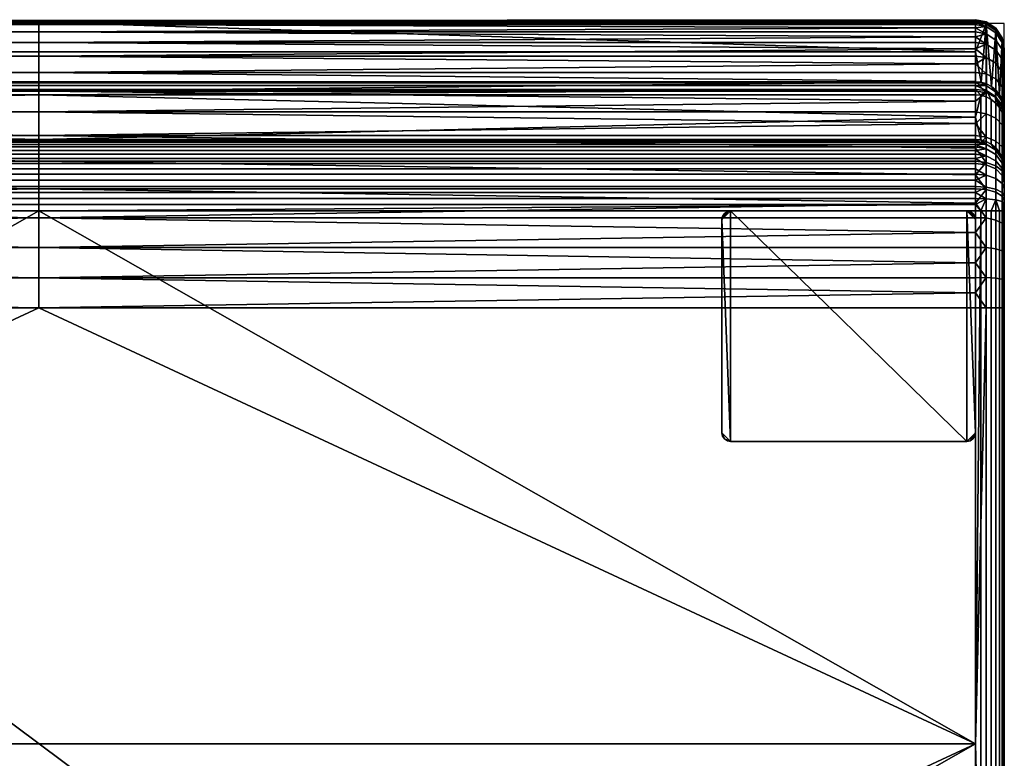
# Model space of a CAD drawing. Header units: millimetres. Extents: x 0 to 670, y -251 to 251.
# Tile 3 of 3: x 328 to 670, y -5 to 251. Entities that reach past the tile are written whole.
import ezdxf

# ---------------------------------------------------------------- set-up
doc = ezdxf.new("R2010")
doc.units = ezdxf.units.MM
doc.header["$MEASUREMENT"] = 0
for name, color, linetype, true_color in [('korpus', 7, 'Continuous', 0x000000), ('korpus boky', 1, 'Continuous', 0xff0000), ('korpus spodek', 252, 'Continuous', 0x696969), ('nozky', 254, 'Continuous', 0xbebebe), ('op pud plocha', 7, 'Continuous', 0x000000), ('openport', 5, 'Continuous', 0x0000ff)]:
    doc.layers.add(name, color=color, linetype=linetype, true_color=true_color)

msp = doc.modelspace()

# ---------------------------------------------------------------- linework, layer by layer
at = {"layer": 'openport'}
msp.add_lwpolyline([(0, 250), (0, -250), (670, -250), (670, 250)], close=True, dxfattribs=at)

# ---------------------------------------------------------------- meshes
at = {"layer": 'korpus'}
mesh = msp.add_polyface(dxfattribs=at)
corners = [(10, 0, 424), (660, 0, 424), (335, 151.3, 424), (10, 151.3, 424), (10, 240.1, 232.88), (660, 240.1, 232.88), (660, 229.76, 154.89), (10, 229.76, 154.89), (335, 250.43, 310.86), (10, 250.43, 310.86), (10, 251.26, 321.25), (10, 251.27, 326.54), (335, 250.99, 331.85), (10, 250.99, 331.85), (10, 250.43, 337.18), (335, 249.57, 342.49), (10, 250.98, 316.02), (10, 249.57, 342.49), (10, 248.44, 347.76), (335, 247.01, 352.97), (10, 247.01, 352.97), (10, 245.31, 358.09), (335, 243.33, 363.11), (10, 243.33, 363.11), (10, 241.1, 368), (335, 238.62, 372.74), (10, 238.62, 372.74), (10, 235.9, 377.32), (335, 232.96, 381.71), (10, 232.96, 381.71), (10, 229.83, 385.91), (335, 226.51, 389.9), (10, 226.51, 389.9), (335, 219.24, 397.37), (10, 219.24, 397.37), (10, 215.27, 400.86), (335, 211.09, 404.16), (10, 211.09, 404.16), (10, 206.71, 407.24), (335, 202.16, 410.1), (10, 222.99, 393.71), (10, 202.16, 410.1), (10, 197.45, 412.72), (335, 192.59, 415.08), (10, 192.59, 415.08), (10, 187.61, 417.17), (10, 182.54, 419), (335, 182.54, 419), (10, 177.39, 420.54), (335, 172.18, 421.8), (10, 172.18, 421.8), (10, 166.95, 422.77), (335, 161.71, 423.46), (10, 161.71, 423.46), (10, 156.49, 423.87), (10, 225.23, 150.93), (10, 227.03, 151.31), (335, 225.23, 150.93), (660, 227.03, 151.31), (10, 228.39, 152.1), (660, 228.39, 152.1), (10, 229.3, 153.29), (660, 229.3, 153.29), (6.32, 151.3, 423.3), (10, 151.3, 424), (10, 156.49, 423.87), (10, 226.51, 389.9), (6.32, 225.99, 389.44), (10, 222.99, 393.71), (10, 229.3, 153.29), (8.04, 229.56, 154.89), (10, 229.76, 154.89), (10, 227.03, 151.31), (10, 225.23, 150.93), (8.18, 225.07, 150.95)]
mesh.append_faces([[corners[k] for k in face] for face in [(0, 1, 2, 2), (0, 2, 3, 3), (4, 5, 6, 7), (8, 4, 9, 9), (5, 4, 8, 8), (8, 10, 11, 12), (12, 13, 14, 15), (16, 8, 9, 9), (8, 16, 10, 10), (11, 13, 12, 12), (15, 17, 18, 19), (19, 18, 20, 20), (14, 17, 15, 15), (20, 21, 19, 19), (22, 21, 23, 23), (19, 21, 22, 22), (22, 23, 24, 25), (25, 26, 27, 28), (28, 29, 30, 31), (25, 24, 26, 26), (28, 27, 29, 29), (30, 32, 31, 31), (33, 34, 35, 36), (36, 37, 38, 39), (31, 32, 40, 33), (39, 41, 42, 43), (37, 36, 35, 35), (40, 34, 33, 33), (41, 39, 38, 38), (44, 43, 42, 42), (45, 43, 44, 44), (45, 46, 47, 47), (47, 46, 48, 48), (49, 47, 48, 48), (49, 50, 51, 52), (52, 53, 54, 2), (49, 48, 50, 50), (2, 54, 3, 3), (53, 52, 51, 51), (47, 43, 45, 45), (55, 56, 57, 57), (58, 57, 56, 56), (59, 60, 58, 56), (60, 59, 61, 62), (62, 61, 7, 6), (63, 64, 65, 65), (66, 67, 68, 68), (69, 70, 71, 71), (72, 73, 74, 74)]])
mesh = msp.add_polyface(dxfattribs=at)
corners = [(335, 151.3, 424), (660, 0, 424), (660, 151.3, 424), (335, 250.43, 310.86), (660, 250.43, 310.86), (660, 240.1, 232.88), (660, 250.98, 316.02), (335, 250.99, 331.85), (660, 251.27, 326.54), (660, 251.26, 321.25), (660, 250.99, 331.85), (335, 249.57, 342.49), (660, 249.57, 342.49), (660, 250.43, 337.18), (660, 248.44, 347.76), (335, 247.01, 352.97), (660, 245.31, 358.09), (660, 247.01, 352.97), (660, 243.33, 363.11), (335, 243.33, 363.11), (660, 238.62, 372.74), (660, 241.1, 368), (335, 238.62, 372.74), (660, 232.96, 381.71), (660, 235.9, 377.32), (335, 232.96, 381.71), (660, 229.83, 385.91), (660, 226.51, 389.9), (335, 226.51, 389.9), (660, 222.99, 393.71), (335, 219.24, 397.37), (660, 219.24, 397.37), (335, 211.09, 404.16), (660, 211.09, 404.16), (660, 215.27, 400.86), (660, 206.71, 407.24), (335, 202.16, 410.1), (660, 197.45, 412.72), (660, 202.16, 410.1), (335, 192.59, 415.08), (660, 192.59, 415.08), (660, 187.61, 417.17), (660, 182.54, 419), (335, 182.54, 419), (660, 177.39, 420.54), (660, 172.18, 421.8), (335, 172.18, 421.8), (660, 166.95, 422.77), (660, 161.71, 423.46), (335, 161.71, 423.46), (660, 156.49, 423.87), (335, 225.23, 150.93), (660, 227.03, 151.31), (660, 225.23, 150.93), (660, 227.03, 151.31), (661.82, 225.07, 150.95), (660, 225.23, 150.93)]
mesh.append_faces([[corners[k] for k in face] for face in [(0, 1, 2, 2), (3, 4, 5, 5), (3, 6, 4, 4), (7, 8, 9, 9), (7, 10, 8, 8), (3, 9, 6, 6), (7, 9, 3, 3), (11, 12, 13, 13), (14, 12, 11, 11), (7, 11, 13, 13), (7, 13, 10, 10), (15, 14, 11, 11), (16, 17, 15, 15), (18, 16, 19, 19), (17, 14, 15, 15), (20, 21, 22, 22), (23, 24, 25, 25), (26, 23, 25, 25), (24, 20, 22, 22), (21, 18, 19, 19), (27, 26, 28, 28), (24, 22, 25, 25), (26, 25, 28, 28), (22, 21, 19, 19), (19, 16, 15, 15), (28, 29, 27, 27), (30, 31, 29, 29), (32, 33, 34, 34), (32, 35, 33, 33), (30, 34, 31, 31), (32, 34, 30, 30), (36, 37, 38, 38), (39, 40, 37, 36), (36, 38, 35, 32), (39, 41, 40, 40), (42, 41, 43, 43), (44, 42, 43, 43), (43, 41, 39, 39), (45, 46, 47, 47), (46, 45, 44, 44), (48, 47, 49, 49), (50, 48, 49, 49), (2, 50, 0, 0), (47, 46, 49, 49), (50, 49, 0, 0), (46, 44, 43, 43), (29, 28, 30, 30), (51, 52, 53, 53), (54, 55, 56, 56)]])
mesh = msp.add_polyface(dxfattribs=at)
corners = [(660, 0, 424), (663.68, 151.3, 423.3), (660, 151.3, 424), (660, 240.1, 232.88), (661.96, 229.56, 154.89), (660, 229.76, 154.89), (663.68, 249.74, 310.95), (660, 250.43, 310.86), (660, 250.98, 316.02), (663.68, 250.56, 321.48), (660, 251.26, 321.25), (663.68, 250.27, 332.04), (660, 251.27, 326.54), (660, 250.99, 331.85), (663.68, 248.86, 342.51), (660, 250.43, 337.18), (660, 249.57, 342.49), (663.68, 246.34, 352.76), (660, 248.44, 347.76), (660, 247.01, 352.97), (663.68, 242.75, 362.69), (660, 245.31, 358.09), (660, 243.33, 363.11), (663.68, 238.12, 372.19), (660, 241.1, 368), (660, 238.62, 372.74), (663.68, 232.51, 381.14), (660, 235.9, 377.32), (660, 232.96, 381.71), (663.68, 225.99, 389.44), (660, 229.83, 385.91), (660, 226.51, 389.9), (663.68, 218.61, 397), (660, 222.99, 393.71), (660, 219.24, 397.37), (663.68, 210.47, 403.73), (660, 215.27, 400.86), (660, 211.09, 404.16), (663.68, 201.67, 409.57), (660, 206.71, 407.24), (660, 202.16, 410.1), (663.68, 192.3, 414.44), (660, 197.45, 412.72), (660, 192.59, 415.08), (663.68, 182.46, 418.28), (660, 187.61, 417.17), (660, 182.54, 419), (663.68, 172.27, 421.06), (660, 177.39, 420.54), (660, 172.18, 421.8), (663.68, 161.84, 422.74), (660, 166.95, 422.77), (660, 161.71, 423.46), (660, 156.49, 423.87), (660, 229.3, 153.29), (663.77, 228.32, 153.02), (660, 228.39, 152.1), (663.77, 226.67, 151.66), (661.82, 225.07, 150.95), (660, 227.03, 151.31)]
mesh.append_faces([[corners[k] for k in face] for face in [(0, 1, 2, 2), (3, 4, 5, 5), (6, 4, 3, 3), (7, 6, 3, 3), (6, 7, 8, 8), (9, 8, 10, 10), (11, 12, 13, 13), (14, 15, 16, 16), (11, 13, 15, 15), (9, 10, 12, 12), (17, 18, 19, 19), (20, 21, 22, 22), (17, 19, 21, 21), (23, 24, 25, 25), (26, 27, 28, 28), (23, 25, 27, 27), (20, 22, 24, 24), (14, 16, 18, 18), (6, 8, 9, 9), (14, 11, 15, 15), (11, 9, 12, 12), (23, 20, 24, 24), (29, 26, 28, 30), (29, 30, 31, 31), (32, 29, 33, 34), (35, 36, 37, 37), (38, 39, 40, 40), (35, 37, 39, 39), (32, 34, 36, 36), (41, 42, 43, 43), (44, 45, 46, 46), (41, 43, 45, 45), (47, 48, 49, 49), (50, 51, 52, 52), (47, 49, 51, 51), (44, 46, 48, 48), (38, 40, 42, 42), (35, 32, 36, 36), (41, 38, 42, 42), (47, 44, 48, 48), (1, 53, 2, 2), (53, 50, 52, 52), (31, 33, 29, 29), (54, 5, 4, 4), (54, 4, 55, 55), (56, 54, 55, 55), (57, 58, 59, 59), (57, 59, 56, 56), (55, 57, 56, 56)]])
mesh = msp.add_polyface(dxfattribs=at)
corners = [(663.68, 249.74, 310.95), (665.57, 228.05, 154.89), (663.84, 228.99, 154.89), (667.07, 247.53, 311.25), (667.09, 226.79, 154.89), (669.81, 221.63, 154.89), (670, 240.52, 312.17), (670, 219.67, 154.89), (669.3, 244.17, 311.69), (669.24, 223.52, 154.89), (668.33, 225.26, 154.89), (661.96, 229.56, 154.89), (667.07, 248.05, 331.86), (667.07, 248.34, 321.54), (663.68, 250.56, 321.48), (663.68, 250.27, 332.04), (669.3, 244.67, 331.58), (669.3, 244.95, 321.62), (670, 241, 331.29), (670, 241.27, 321.72), (667.07, 246.67, 342.09), (663.68, 248.86, 342.51), (669.3, 243.34, 341.46), (670, 239.72, 340.77), (667.07, 244.21, 352.12), (663.68, 246.34, 352.76), (669.3, 240.97, 351.14), (670, 237.44, 350.07), (667.07, 240.7, 361.82), (663.68, 242.75, 362.69), (669.3, 237.57, 360.5), (670, 234.18, 359.07), (667.07, 236.17, 371.11), (663.68, 238.12, 372.19), (669.3, 233.21, 369.46), (670, 229.99, 367.67), (667.07, 230.69, 379.86), (663.68, 232.51, 381.14), (669.3, 227.92, 377.91), (670, 224.91, 375.79), (667.07, 224.31, 387.98), (663.68, 225.99, 389.44), (669.3, 221.76, 385.74), (670, 218.99, 383.31), (660, 245.31, 358.09), (660, 248.44, 347.76), (660, 235.9, 377.32), (667, 224.58, 152), (663.77, 226.67, 151.66), (663.77, 228.32, 153.02), (667, 226.21, 153.26), (669.19, 221.39, 152.19), (669.19, 223, 153.3), (667.07, 222.33, 151.31), (665.47, 223.62, 151.14), (663.68, 224.54, 151.02), (661.82, 225.07, 150.95), (668.37, 220.75, 151.52)]
mesh.append_faces([[corners[k] for k in face] for face in [(0, 1, 2, 2), (3, 4, 1, 1), (5, 6, 7, 7), (8, 9, 10, 10), (9, 8, 5, 5), (10, 4, 3, 3), (0, 3, 1, 1), (8, 6, 5, 5), (3, 8, 10, 10), (2, 11, 0, 0), (12, 13, 14, 15), (16, 17, 13, 12), (18, 19, 17, 16), (20, 12, 15, 21), (22, 16, 12, 20), (23, 18, 16, 22), (24, 20, 21, 25), (26, 22, 20, 24), (27, 23, 22, 26), (28, 24, 25, 29), (30, 26, 24, 28), (31, 27, 26, 30), (32, 28, 29, 33), (34, 30, 28, 32), (35, 31, 30, 34), (36, 32, 33, 37), (38, 34, 32, 36), (39, 35, 34, 38), (40, 36, 37, 41), (42, 38, 36, 40), (43, 39, 38, 42), (3, 0, 14, 13), (13, 17, 8, 3), (6, 8, 17, 19), (25, 44, 29, 29), (45, 25, 21, 21), (33, 46, 37, 37), (47, 48, 49, 50), (51, 47, 50, 52), (2, 49, 11, 11), (50, 1, 4, 4), (50, 49, 2, 1), (50, 4, 10, 10), (48, 47, 53, 54), (48, 54, 55, 55), (56, 48, 55, 55), (52, 10, 9, 9), (52, 9, 5, 5), (47, 57, 53, 53), (10, 52, 50, 50)]])
mesh = msp.add_polyface(dxfattribs=at)
corners = [(670, 151.3, 414), (669.3, 151.3, 417.68), (669.3, -151.3, 417.68), (670, -151.3, 414), (667.07, 151.3, 421.07), (663.68, 151.3, 423.3), (663.68, -151.3, 423.3), (667.07, -151.3, 421.07), (667.07, 217.1, 395.36), (667.07, 224.31, 387.98), (663.68, 225.99, 389.44), (663.68, 218.61, 397), (669.3, 214.8, 392.87), (669.3, 221.76, 385.74), (670, 212.31, 390.16), (670, 218.99, 383.31), (667.07, 209.15, 401.95), (663.68, 210.47, 403.73), (669.3, 207.13, 399.22), (670, 204.93, 396.27), (667.07, 200.54, 407.65), (663.68, 201.67, 409.57), (669.3, 198.82, 404.73), (670, 196.95, 401.56), (667.07, 191.38, 412.41), (663.68, 192.3, 414.44), (669.3, 189.98, 409.33), (670, 188.46, 405.97), (667.07, 181.76, 416.17), (663.68, 182.46, 418.28), (669.3, 180.7, 412.95), (670, 179.54, 409.45), (667.07, 171.8, 418.88), (663.68, 172.27, 421.06), (669.3, 171.08, 415.57), (670, 170.31, 411.97), (667.07, 161.61, 420.52), (663.68, 161.84, 422.74), (669.3, 161.25, 417.15), (670, 160.86, 413.49), (660, 206.71, 407.24), (660, 166.95, 422.77), (660, 187.61, 417.17), (660, 156.49, 423.87), (669.78, 219.53, 152.28), (669.19, 221.39, 152.19), (669.19, 223, 153.3), (670, 219.19, 153.33), (670, 217.59, 152.41), (669.95, 216.94, 152.12), (669.8, 217.9, 152.01), (669.79, 218.5, 152.07), (669.94, 217.53, 152.15), (670, 215.96, 152.23), (670, 216.56, 152.25), (669.21, 220.35, 151.91), (667, 224.58, 152), (669.81, 221.63, 154.89), (670, 219.67, 154.89), (668.37, 220.75, 151.52), (669.3, 218.97, 151.76), (669.83, 217.12, 152), (670, 215.32, 152.24)]
mesh.append_faces([[corners[k] for k in face] for face in [(0, 1, 2, 3), (4, 5, 6, 7), (8, 9, 10, 11), (12, 13, 9, 8), (14, 15, 13, 12), (16, 8, 11, 17), (18, 12, 8, 16), (19, 14, 12, 18), (20, 16, 17, 21), (22, 18, 16, 20), (23, 19, 18, 22), (24, 20, 21, 25), (26, 22, 20, 24), (27, 23, 22, 26), (28, 24, 25, 29), (30, 26, 24, 28), (31, 27, 26, 30), (32, 28, 29, 33), (34, 30, 28, 32), (35, 31, 30, 34), (36, 32, 33, 37), (38, 34, 32, 36), (39, 35, 34, 38), (17, 40, 21, 21), (36, 37, 5, 4), (33, 41, 37, 37), (25, 42, 29, 29), (38, 36, 4, 1), (39, 38, 1, 0), (43, 5, 37, 37), (44, 45, 46, 46), (47, 48, 44, 44), (46, 47, 44, 44), (49, 50, 51, 52), (53, 49, 52, 54), (51, 55, 45, 44), (52, 51, 44, 44), (48, 54, 52, 52), (44, 48, 52, 52), (56, 45, 55, 55), (47, 57, 58, 58), (57, 47, 46, 46), (59, 56, 55, 55), (55, 51, 50, 50), (60, 59, 55, 55), (55, 50, 60, 60), (61, 50, 49, 49), (62, 61, 49, 53), (60, 50, 61, 61)]])
mesh = msp.add_polyface(dxfattribs=at)
corners = [(663.68, -151.3, 423.3), (660, 0, 424), (660, -151.3, 424), (663.68, 151.3, 423.3), (660, -240.1, 232.88), (660, -229.76, 154.89), (661.96, -229.56, 154.89), (663.68, -249.74, 310.95), (660, -250.43, 310.86), (660, -250.98, 316.02), (663.68, -250.56, 321.48), (660, -251.26, 321.25), (663.68, -250.27, 332.04), (660, -250.99, 331.85), (660, -251.27, 326.54), (663.68, -248.86, 342.51), (660, -249.57, 342.49), (660, -250.43, 337.18), (663.68, -246.34, 352.76), (660, -247.01, 352.97), (660, -248.44, 347.76), (663.68, -242.75, 362.69), (660, -243.33, 363.11), (660, -245.31, 358.09), (663.68, -238.12, 372.19), (660, -238.62, 372.74), (660, -241.1, 368), (663.68, -232.51, 381.14), (660, -232.96, 381.71), (660, -235.9, 377.32), (663.68, -225.99, 389.44), (660, -229.83, 385.91), (660, -226.51, 389.9), (663.68, -218.61, 397), (660, -219.24, 397.37), (660, -222.99, 393.71), (663.68, -210.47, 403.73), (660, -211.09, 404.16), (660, -215.27, 400.86), (663.68, -201.67, 409.57), (660, -202.16, 410.1), (660, -206.71, 407.24), (663.68, -192.3, 414.44), (660, -192.59, 415.08), (660, -197.45, 412.72), (663.68, -182.46, 418.28), (660, -182.54, 419), (660, -187.61, 417.17), (663.68, -172.27, 421.06), (660, -172.18, 421.8), (660, -177.39, 420.54), (663.68, -161.84, 422.74), (660, -161.71, 423.46), (660, -166.95, 422.77), (660, -156.49, 423.87), (660, -229.3, 153.29), (663.77, -228.32, 153.02), (660, -228.39, 152.1), (663.77, -226.67, 151.66), (660, -227.03, 151.31), (661.82, -225.07, 150.95)]
mesh.append_faces([[corners[k] for k in face] for face in [(0, 1, 2, 2), (3, 1, 0, 0), (4, 5, 6, 6), (7, 4, 6, 6), (8, 4, 7, 7), (7, 9, 8, 8), (10, 11, 9, 9), (12, 13, 14, 14), (15, 16, 17, 17), (12, 17, 13, 13), (10, 14, 11, 11), (18, 19, 20, 20), (21, 22, 23, 23), (18, 23, 19, 19), (24, 25, 26, 26), (27, 28, 29, 29), (24, 29, 25, 25), (21, 26, 22, 22), (15, 20, 16, 16), (7, 10, 9, 9), (15, 17, 12, 12), (18, 21, 23, 23), (20, 15, 18, 18), (30, 31, 28, 27), (24, 27, 29, 29), (30, 32, 31, 31), (33, 34, 35, 30), (36, 37, 38, 38), (39, 40, 41, 41), (36, 41, 37, 37), (33, 38, 34, 34), (42, 43, 44, 44), (45, 46, 47, 47), (42, 47, 43, 43), (48, 49, 50, 50), (51, 52, 53, 53), (48, 53, 49, 49), (45, 50, 46, 46), (39, 44, 40, 40), (36, 39, 41, 41), (48, 51, 53, 53), (42, 45, 47, 47), (0, 2, 54, 54), (0, 54, 52, 51), (32, 30, 35, 35), (55, 56, 6, 6), (57, 56, 55, 55), (58, 59, 60, 60), (58, 57, 59, 59)]])
mesh = msp.add_polyface(dxfattribs=at)
corners = [(669.3, 151.3, 417.68), (667.07, 151.3, 421.07), (667.07, -151.3, 421.07), (669.3, -151.3, 417.68), (667.07, -217.1, 395.36), (663.68, -218.61, 397), (663.68, -225.99, 389.44), (667.07, -224.31, 387.98), (669.3, -214.8, 392.87), (669.3, -221.76, 385.74), (670, -212.31, 390.16), (670, -218.99, 383.31), (667.07, -209.15, 401.95), (663.68, -210.47, 403.73), (669.3, -207.13, 399.22), (670, -204.93, 396.27), (667.07, -200.54, 407.65), (663.68, -201.67, 409.57), (669.3, -198.82, 404.73), (670, -196.95, 401.56), (667.07, -191.38, 412.41), (663.68, -192.3, 414.44), (669.3, -189.98, 409.33), (670, -188.46, 405.97), (667.07, -181.76, 416.17), (663.68, -182.46, 418.28), (669.3, -180.7, 412.95), (670, -179.54, 409.45), (667.07, -171.8, 418.88), (663.68, -172.27, 421.06), (669.3, -171.08, 415.57), (670, -170.31, 411.97), (667.07, -161.61, 420.52), (663.68, -161.84, 422.74), (669.3, -161.25, 417.15), (670, -160.86, 413.49), (660, -215.27, 400.86), (660, -197.45, 412.72), (660, -177.39, 420.54), (663.68, -151.3, 423.3), (670, -151.3, 414), (669.78, -219.53, 152.28), (669.19, -223, 153.3), (669.19, -221.39, 152.19), (670, -219.19, 153.33), (670, -217.59, 152.41), (669.95, -216.94, 152.12), (669.94, -217.53, 152.15), (669.79, -218.5, 152.07), (669.8, -217.9, 152.01), (670, -215.96, 152.23), (670, -216.56, 152.25), (669.21, -220.35, 151.91), (669.81, -221.63, 154.89), (669.24, -223.52, 154.89), (667, -224.58, 152), (670, -219.67, 154.89), (668.37, -220.75, 151.52), (667.07, -222.33, 151.31), (669.3, -218.97, 151.76), (669.83, -217.12, 152), (670, -215.32, 152.24)]
mesh.append_faces([[corners[k] for k in face] for face in [(0, 1, 2, 3), (4, 5, 6, 7), (8, 4, 7, 9), (10, 8, 9, 11), (12, 13, 5, 4), (14, 12, 4, 8), (15, 14, 8, 10), (16, 17, 13, 12), (18, 16, 12, 14), (19, 18, 14, 15), (20, 21, 17, 16), (22, 20, 16, 18), (23, 22, 18, 19), (24, 25, 21, 20), (26, 24, 20, 22), (27, 26, 22, 23), (28, 29, 25, 24), (30, 28, 24, 26), (31, 30, 26, 27), (32, 33, 29, 28), (34, 32, 28, 30), (35, 34, 30, 31), (13, 36, 5, 5), (21, 37, 17, 17), (29, 38, 25, 25), (32, 2, 39, 33), (34, 3, 2, 32), (35, 40, 3, 34), (41, 42, 43, 43), (44, 41, 45, 45), (42, 41, 44, 44), (46, 47, 48, 49), (50, 51, 47, 46), (48, 41, 43, 52), (47, 41, 48, 48), (45, 47, 51, 51), (41, 47, 45, 45), (42, 53, 54, 54), (55, 52, 43, 43), (44, 56, 53, 53), (53, 42, 44, 44), (57, 52, 55, 55), (55, 58, 57, 57), (52, 49, 48, 48), (59, 52, 57, 57), (52, 59, 49, 49), (60, 46, 49, 49), (61, 50, 46, 60), (59, 60, 49, 49)]])
mesh = msp.add_polyface(dxfattribs=at)
corners = [(335, -151.3, 424), (10, 0, 424), (10, -151.3, 424), (660, 0, 424), (10, -240.1, 232.88), (10, -229.76, 154.89), (660, -229.76, 154.89), (660, -240.1, 232.88), (335, -250.43, 310.86), (10, -250.43, 310.86), (335, -250.99, 331.85), (10, -251.27, 326.54), (10, -251.26, 321.25), (660, -250.43, 337.18), (335, -249.57, 342.49), (10, -250.43, 337.18), (10, -250.99, 331.85), (10, -250.98, 316.02), (335, -247.01, 352.97), (10, -248.44, 347.76), (10, -249.57, 342.49), (10, -247.01, 352.97), (10, -245.31, 358.09), (335, -243.33, 363.11), (10, -243.33, 363.11), (335, -238.62, 372.74), (10, -241.1, 368), (660, -235.9, 377.32), (335, -232.96, 381.71), (660, -229.83, 385.91), (335, -226.51, 389.9), (10, -235.9, 377.32), (10, -238.62, 372.74), (10, -229.83, 385.91), (10, -232.96, 381.71), (10, -226.51, 389.9), (335, -219.24, 397.37), (335, -211.09, 404.16), (10, -215.27, 400.86), (10, -219.24, 397.37), (335, -202.16, 410.1), (10, -206.71, 407.24), (10, -211.09, 404.16), (10, -222.99, 393.71), (335, -192.59, 415.08), (10, -197.45, 412.72), (10, -202.16, 410.1), (10, -192.59, 415.08), (10, -187.61, 417.17), (335, -182.54, 419), (10, -182.54, 419), (10, -177.39, 420.54), (335, -172.18, 421.8), (335, -161.71, 423.46), (10, -166.95, 422.77), (10, -172.18, 421.8), (10, -156.49, 423.87), (10, -161.71, 423.46), (10, -225.23, 150.93), (335, -225.23, 150.93), (10, -227.03, 151.31), (660, -227.03, 151.31), (10, -228.39, 152.1), (660, -228.39, 152.1), (660, -229.3, 153.29), (10, -229.3, 153.29), (10, -227.03, 151.31), (8.18, -225.07, 150.95), (10, -225.23, 150.93)]
mesh.append_faces([[corners[k] for k in face] for face in [(0, 1, 2, 2), (1, 0, 3, 3), (4, 5, 6, 7), (8, 9, 4, 4), (7, 8, 4, 4), (8, 10, 11, 12), (10, 13, 14, 14), (10, 14, 15, 16), (17, 9, 8, 8), (8, 12, 17, 17), (11, 10, 16, 16), (14, 18, 19, 20), (18, 21, 19, 19), (15, 14, 20, 20), (21, 18, 22, 22), (23, 24, 22, 22), (18, 23, 22, 22), (23, 25, 26, 24), (27, 28, 25, 25), (29, 30, 28, 28), (25, 28, 31, 32), (28, 30, 33, 34), (25, 32, 26, 26), (28, 34, 31, 31), (33, 30, 35, 35), (36, 37, 38, 39), (37, 40, 41, 42), (30, 36, 43, 35), (40, 44, 45, 46), (42, 38, 37, 37), (43, 36, 39, 39), (46, 41, 40, 40), (47, 45, 44, 44), (48, 47, 44, 44), (48, 49, 50, 50), (49, 51, 50, 50), (52, 51, 49, 49), (52, 53, 54, 55), (53, 0, 56, 57), (52, 55, 51, 51), (0, 2, 56, 56), (57, 54, 53, 53), (49, 48, 44, 44), (58, 59, 60, 60), (61, 60, 59, 59), (62, 60, 61, 63), (63, 64, 65, 62), (6, 5, 65, 64), (66, 67, 68, 68)]])
mesh = msp.add_polyface(dxfattribs=at)
corners = [(335, -151.3, 424), (660, -151.3, 424), (660, 0, 424), (335, -250.43, 310.86), (660, -240.1, 232.88), (660, -250.43, 310.86), (660, -250.98, 316.02), (335, -250.99, 331.85), (660, -251.26, 321.25), (660, -251.27, 326.54), (660, -250.99, 331.85), (335, -249.57, 342.49), (660, -250.43, 337.18), (660, -249.57, 342.49), (660, -248.44, 347.76), (335, -247.01, 352.97), (660, -245.31, 358.09), (660, -247.01, 352.97), (660, -243.33, 363.11), (335, -243.33, 363.11), (660, -238.62, 372.74), (335, -238.62, 372.74), (660, -241.1, 368), (660, -232.96, 381.71), (335, -232.96, 381.71), (660, -235.9, 377.32), (660, -229.83, 385.91), (660, -226.51, 389.9), (335, -226.51, 389.9), (660, -222.99, 393.71), (335, -219.24, 397.37), (660, -219.24, 397.37), (335, -211.09, 404.16), (660, -215.27, 400.86), (660, -211.09, 404.16), (660, -206.71, 407.24), (660, -197.45, 412.72), (335, -202.16, 410.1), (660, -202.16, 410.1), (335, -192.59, 415.08), (660, -192.59, 415.08), (660, -187.61, 417.17), (660, -182.54, 419), (335, -182.54, 419), (660, -177.39, 420.54), (660, -172.18, 421.8), (660, -166.95, 422.77), (335, -172.18, 421.8), (660, -161.71, 423.46), (335, -161.71, 423.46), (660, -156.49, 423.87), (335, -225.23, 150.93), (660, -225.23, 150.93), (660, -227.03, 151.31), (660, -229.3, 153.29), (661.96, -229.56, 154.89), (660, -229.76, 154.89), (660, -227.03, 151.31), (660, -225.23, 150.93), (661.82, -225.07, 150.95)]
mesh.append_faces([[corners[k] for k in face] for face in [(0, 1, 2, 2), (3, 4, 5, 5), (3, 5, 6, 6), (7, 8, 9, 9), (7, 9, 10, 10), (3, 6, 8, 8), (7, 3, 8, 8), (11, 12, 13, 13), (14, 11, 13, 13), (7, 10, 12, 12), (15, 11, 14, 14), (16, 15, 17, 17), (18, 19, 16, 16), (17, 15, 14, 14), (20, 21, 22, 22), (23, 24, 25, 25), (26, 24, 23, 23), (25, 21, 20, 20), (22, 19, 18, 18), (27, 28, 26, 26), (21, 19, 22, 22), (19, 15, 16, 16), (28, 27, 29, 29), (30, 29, 31, 31), (32, 33, 34, 34), (32, 34, 35, 35), (30, 31, 33, 33), (32, 30, 33, 33), (36, 37, 38, 38), (35, 37, 32, 32), (39, 37, 36, 36), (35, 38, 37, 37), (39, 40, 41, 41), (42, 43, 41, 41), (44, 43, 42, 42), (43, 39, 41, 41), (45, 46, 47, 47), (47, 44, 45, 45), (48, 49, 46, 46), (50, 49, 48, 48), (1, 0, 50, 50), (36, 40, 39, 39), (46, 49, 47, 47), (50, 0, 49, 49), (47, 43, 44, 44), (29, 30, 28, 28), (51, 52, 53, 53), (54, 55, 56, 56), (57, 58, 59, 59)]])
at = {"layer": 'korpus boky'}
mesh = msp.add_polyface(dxfattribs=at)
corners = [(670, -241.27, 321.72), (670, -241, 331.29), (670, -240.52, 312.17), (670, -239.72, 340.77), (670, -237.44, 350.07), (670, -234.18, 359.07), (670, -229.99, 367.67), (670, -224.91, 375.79), (670, -219.67, 154.89), (670, -219.19, 153.33), (670, -218.99, 383.31), (670, -217.59, 152.41), (670, -216.56, 152.25), (670, -215.96, 152.23), (670, -215.32, 152.24), (670, -212.31, 390.16), (670, -204.93, 396.27), (670, -199.79, 35.03), (670, -199.22, 32.49), (670, -198.22, 30.08), (670, -196.95, 401.56), (670, -196.71, 27.74), (670, -194.8, 25.72), (670, -192.54, 24.09), (670, -190.03, 22.9), (670, -188.46, 405.97), (670, -187.51, 22.23), (670, -184.92, 22), (670, -179.54, 409.45), (670, -170.31, 411.97), (670, -160.86, 413.49), (670, -151.3, 414), (670, 151.3, 414), (670, 160.86, 413.49), (670, 170.31, 411.97), (670, 179.54, 409.45), (670, 184.92, 22), (670, 187.51, 22.23), (670, 188.46, 405.97), (670, 190.03, 22.9), (670, 192.54, 24.09), (670, 194.8, 25.72), (670, 196.71, 27.74), (670, 196.95, 401.56), (670, 198.22, 30.08), (670, 199.22, 32.49), (670, 199.79, 35.03), (670, 204.93, 396.27), (670, 212.31, 390.16), (670, 215.32, 152.24), (670, 215.96, 152.23), (670, 216.56, 152.25), (670, 217.59, 152.41), (670, 218.99, 383.31), (670, 219.19, 153.33), (670, 219.67, 154.89), (670, 224.91, 375.79), (670, 229.99, 367.67), (670, 234.18, 359.07), (670, 237.44, 350.07), (670, 239.72, 340.77), (670, 240.52, 312.17), (670, 241, 331.29), (670, 241.27, 321.72)]
mesh.append_faces([[corners[k] for k in face] for face in [(13, 8, 12, 12), (27, 14, 17, 17), (14, 8, 13, 13), (12, 8, 11, 11), (8, 9, 11, 11), (2, 8, 14, 14), (31, 2, 14, 14), (26, 23, 24, 24), (23, 26, 27, 27), (23, 27, 17, 17), (21, 18, 19, 19), (21, 22, 23, 23), (23, 17, 21, 21), (21, 17, 18, 18), (14, 49, 31, 31), (1, 5, 3, 3), (3, 5, 4, 4), (6, 1, 2, 2), (6, 5, 1, 1), (7, 15, 10, 10), (15, 7, 6, 6), (2, 1, 0, 0), (16, 29, 20, 20), (20, 28, 25, 25), (16, 15, 6, 6), (29, 28, 20, 20), (29, 31, 30, 30), (6, 2, 16, 16), (16, 2, 29, 29), (2, 31, 29, 29), (36, 14, 27, 27), (40, 36, 37, 37), (37, 39, 40, 40), (40, 46, 36, 36), (42, 46, 40, 40), (42, 44, 45, 45), (41, 42, 40, 40), (45, 46, 42, 42), (36, 46, 49, 49), (55, 49, 50, 50), (51, 55, 50, 50), (55, 52, 54, 54), (55, 61, 49, 49), (52, 55, 51, 51), (31, 49, 32, 32), (61, 32, 49, 49), (34, 47, 43, 43), (48, 47, 57, 57), (38, 35, 43, 43), (34, 33, 32, 32), (47, 34, 61, 61), (34, 43, 35, 35), (32, 61, 34, 34), (58, 62, 60, 60), (61, 57, 47, 47), (59, 58, 60, 60), (56, 53, 48, 48), (56, 48, 57, 57), (57, 62, 58, 58), (62, 57, 61, 61), (62, 61, 63, 63), (36, 49, 14, 14)]])
at = {"layer": 'korpus spodek'}
mesh = msp.add_polyface(dxfattribs=at)
corners = [(335, 225.23, 150.93), (10, 217.47, 92.32), (10, 225.23, 150.93), (335, 209.7, 33.72), (10, 209.7, 33.72), (10, 209.32, 31.58), (10, 217.47, 92.32), (8.18, 225.07, 150.95), (10, 225.23, 150.93), (4.53, 223.62, 151.14), (6.32, 224.54, 151.02), (6.32, 209, 33.81), (4.53, 208.08, 33.93), (8.18, 209.53, 33.74), (1.63, 220.75, 151.52), (2.93, 222.33, 151.31), (2.93, 206.79, 34.1), (1.63, 205.21, 34.31), (0.17, 217.12, 152), (0.7, 218.97, 151.76), (0.7, 203.43, 34.55), (0.17, 201.59, 34.79), (0, 215.32, 152.24), (0, 199.79, 35.03), (10, 209.7, 33.72), (2.93, 204.5, 26.82), (2.93, 205.96, 30.36), (6.32, 208.09, 29.69), (6.32, 206.47, 25.79), (0.7, 201.49, 28.38), (0.7, 202.73, 31.38), (0, 198.22, 30.08), (0, 199.22, 32.49), (2.93, 202.28, 23.37), (6.32, 204.03, 22), (0.7, 199.61, 25.47), (0, 196.71, 27.74), (2.93, 199.46, 20.4), (6.32, 200.93, 18.72), (0.7, 197.23, 22.95), (10, 209.32, 31.58), (10, 208.76, 29.48), (10, 208.01, 27.44), (10, 207.1, 25.47), (10, 204.58, 21.57), (10, 205.93, 23.46), (10, 203.06, 19.81), (10, 201.39, 18.2), (6.32, 197.27, 16.08), (10, 199.57, 16.75)]
mesh.append_faces([[corners[k] for k in face] for face in [(0, 1, 2, 2), (3, 1, 0, 0), (4, 1, 3, 3), (3, 5, 4, 4), (6, 7, 8, 8), (9, 10, 11, 12), (10, 7, 13, 11), (14, 15, 16, 17), (18, 19, 20, 21), (22, 18, 21, 23), (19, 14, 17, 20), (15, 9, 12, 16), (13, 6, 24, 24), (6, 13, 7, 7), (25, 26, 27, 28), (29, 30, 26, 25), (31, 32, 30, 29), (33, 25, 28, 34), (35, 29, 25, 33), (36, 31, 29, 35), (37, 33, 34, 38), (39, 35, 33, 37), (13, 24, 40, 40), (27, 11, 13, 13), (13, 40, 27, 27), (27, 40, 41, 41), (42, 27, 41, 41), (43, 28, 42, 42), (44, 34, 45, 45), (46, 34, 44, 44), (45, 28, 43, 43), (38, 34, 46, 47), (26, 16, 12, 12), (26, 17, 16, 16), (30, 21, 20, 20), (32, 23, 21, 21), (20, 17, 30, 30), (42, 28, 27, 27), (45, 34, 28, 28), (17, 26, 30, 30), (21, 30, 32, 32), (27, 26, 12, 11), (48, 38, 49, 49), (47, 49, 38, 38)]])
mesh = msp.add_polyface(dxfattribs=at)
corners = [(335, 225.23, 150.93), (660, 225.23, 150.93), (660, 217.47, 92.32), (335, 209.7, 33.72), (660, 209.7, 33.72), (10, 208.76, 29.48), (660, 208.76, 29.48), (660, 208.01, 27.44), (10, 208.01, 27.44), (10, 209.32, 31.58), (660, 209.32, 31.58), (10, 207.1, 25.47), (660, 207.1, 25.47), (660, 205.93, 23.46), (10, 205.93, 23.46), (10, 204.58, 21.57), (660, 204.58, 21.57), (660, 203.06, 19.81), (10, 203.06, 19.81), (660, 201.39, 18.2), (10, 201.39, 18.2), (10, 199.57, 16.75), (660, 199.57, 16.75), (660, 197.63, 15.48), (10, 197.63, 15.48), (10, 195.58, 14.39), (660, 195.58, 14.39), (660, 193.43, 13.5), (10, 193.43, 13.5), (10, 191.36, 12.85), (660, 191.36, 12.85), (660, 189.24, 12.38), (10, 189.24, 12.38), (660, 187.09, 12.09), (10, 187.09, 12.09), (335, 184.92, 12), (660, 184.92, 12), (661.82, 209.53, 33.74), (660, 209.32, 31.58), (660, 209.7, 33.72), (663.68, 208.09, 29.69), (660, 208.76, 29.48), (660, 208.01, 27.44), (660, 207.1, 25.47), (663.68, 206.47, 25.79), (660, 204.58, 21.57), (660, 205.93, 23.46), (663.68, 204.03, 22), (660, 203.06, 19.81), (663.68, 200.93, 18.72), (660, 201.39, 18.2), (663.68, 197.27, 16.08), (660, 199.57, 16.75), (660, 197.63, 15.48), (660, 195.58, 14.39), (663.68, 193.2, 14.16), (660, 193.43, 13.5), (660, 189.24, 12.38), (660, 191.36, 12.85), (663.68, 189.12, 13.07), (660, 187.09, 12.09), (661.82, 184.92, 12.17), (660, 184.92, 12), (660, 217.47, 92.32), (660, 225.23, 150.93), (661.82, 225.07, 150.95), (663.68, 224.54, 151.02), (663.68, 209, 33.81)]
mesh.append_faces([[corners[k] for k in face] for face in [(0, 1, 2, 2), (0, 2, 3, 3), (3, 2, 4, 4), (5, 6, 7, 8), (9, 10, 6, 5), (11, 12, 13, 14), (15, 16, 17, 18), (18, 17, 19, 20), (14, 13, 16, 15), (8, 7, 12, 11), (10, 3, 4, 4), (9, 3, 10, 10), (21, 22, 23, 24), (25, 26, 27, 28), (24, 23, 26, 25), (29, 30, 31, 32), (32, 31, 33, 34), (28, 27, 30, 29), (22, 21, 20, 19), (35, 33, 36, 36), (37, 38, 39, 39), (37, 40, 38, 38), (40, 41, 38, 38), (42, 41, 40, 40), (43, 42, 44, 44), (45, 46, 47, 47), (48, 45, 47, 47), (46, 43, 44, 44), (48, 47, 49, 49), (50, 48, 49, 49), (51, 52, 50, 49), (53, 51, 54, 54), (51, 53, 52, 52), (54, 55, 56, 56), (57, 58, 59, 59), (60, 57, 59, 59), (60, 61, 62, 62), (61, 60, 59, 59), (55, 58, 56, 56), (63, 64, 65, 65), (66, 67, 37, 65), (37, 39, 63, 63), (63, 65, 37, 37)]])
mesh = msp.add_polyface(dxfattribs=at)
corners = [(667.07, 204.5, 26.82), (663.68, 206.47, 25.79), (663.68, 208.09, 29.69), (667.07, 205.96, 30.36), (669.3, 201.49, 28.38), (669.3, 202.73, 31.38), (670, 198.22, 30.08), (670, 199.22, 32.49), (667.07, 202.28, 23.37), (663.68, 204.03, 22), (669.3, 199.61, 25.47), (670, 196.71, 27.74), (667.07, 199.46, 20.4), (663.68, 200.93, 18.72), (669.3, 197.23, 22.95), (670, 194.8, 25.72), (667.07, 196.14, 18), (663.68, 197.27, 16.08), (669.3, 194.42, 20.92), (670, 192.54, 24.09), (667.07, 192.44, 16.25), (663.68, 193.2, 14.16), (669.3, 191.28, 19.44), (670, 190.03, 22.9), (667.07, 188.73, 15.26), (663.68, 189.12, 13.07), (669.3, 188.15, 18.6), (670, 187.51, 22.23), (661.82, 209.53, 33.74), (663.68, 209, 33.81), (665.47, 208.08, 33.93), (667.07, 206.79, 34.1), (668.37, 205.21, 34.31), (669.3, 203.43, 34.55), (669.83, 201.59, 34.79), (670, 199.79, 35.03), (660, 208.01, 27.44), (660, 205.93, 23.46), (663.68, 184.92, 12.7), (661.82, 184.92, 12.17), (660, 195.58, 14.39), (660, 191.36, 12.85), (669.3, 184.92, 18.32), (668.37, 184.92, 16.53), (670, 184.92, 22), (669.83, 184.92, 20.18), (665.47, 184.92, 13.63), (667.07, 184.92, 14.93), (665.47, 223.62, 151.14), (663.68, 224.54, 151.02), (668.37, 220.75, 151.52), (667.07, 222.33, 151.31), (669.83, 217.12, 152), (669.3, 218.97, 151.76), (670, 215.32, 152.24)]
mesh.append_faces([[corners[k] for k in face] for face in [(0, 1, 2, 3), (4, 0, 3, 5), (6, 4, 5, 7), (8, 9, 1, 0), (10, 8, 0, 4), (11, 10, 4, 6), (12, 13, 9, 8), (14, 12, 8, 10), (15, 14, 10, 11), (16, 17, 13, 12), (18, 16, 12, 14), (19, 18, 14, 15), (20, 21, 17, 16), (22, 20, 16, 18), (23, 22, 18, 19), (24, 25, 21, 20), (26, 24, 20, 22), (27, 26, 22, 23), (2, 28, 29, 29), (3, 30, 31, 31), (3, 31, 32, 32), (5, 33, 34, 34), (7, 34, 35, 35), (33, 5, 32, 32), (36, 2, 1, 1), (37, 1, 9, 9), (32, 5, 3, 3), (34, 7, 5, 5), (2, 29, 30, 3), (38, 39, 25, 25), (40, 17, 21, 21), (41, 21, 25, 25), (26, 42, 43, 24), (27, 44, 45, 26), (24, 46, 38, 25), (24, 47, 46, 46), (24, 43, 47, 47), (26, 45, 42, 42), (48, 30, 29, 49), (50, 32, 31, 51), (52, 34, 33, 53), (54, 35, 34, 52), (53, 33, 32, 50), (51, 31, 30, 48)]])
mesh = msp.add_polyface(dxfattribs=at)
corners = [(335, -184.92, 12), (10, -184.92, 12), (10, 0, 12), (660, 0, 12), (10, 184.92, 12), (335, 184.92, 12), (10, 187.09, 12.09), (660, 187.09, 12.09), (10, 0, 12), (10, -184.92, 12), (8.18, -184.92, 12.17), (4.53, -184.92, 13.63), (4.53, 184.92, 13.63), (6.32, 184.92, 12.7), (6.32, -184.92, 12.7), (8.18, 184.92, 12.17), (1.63, -184.92, 16.53), (1.63, 184.92, 16.53), (2.93, 184.92, 14.93), (2.93, -184.92, 14.93), (0.17, -184.92, 20.18), (0.17, 184.92, 20.18), (0.7, 184.92, 18.32), (0.7, -184.92, 18.32), (0, -184.92, 22), (0, 184.92, 22), (10, 184.92, 12), (0, 194.8, 25.72), (0, 196.71, 27.74), (0.7, 199.61, 25.47), (0.7, 197.23, 22.95), (2.93, 196.14, 18), (2.93, 199.46, 20.4), (6.32, 200.93, 18.72), (6.32, 197.27, 16.08), (0.7, 194.42, 20.92), (0, 192.54, 24.09), (2.93, 192.44, 16.25), (6.32, 193.2, 14.16), (0.7, 191.28, 19.44), (0, 190.03, 22.9), (2.93, 188.73, 15.26), (6.32, 189.12, 13.07), (0.7, 188.15, 18.6), (0, 187.51, 22.23), (10, 197.63, 15.48), (10, 195.58, 14.39), (10, 199.57, 16.75), (10, 193.43, 13.5), (10, 189.24, 12.38), (10, 191.36, 12.85), (10, 187.09, 12.09)]
mesh.append_faces([[corners[k] for k in face] for face in [(0, 1, 2, 2), (3, 0, 2, 2), (4, 5, 2, 2), (5, 4, 6, 6), (7, 5, 6, 6), (8, 9, 10, 10), (11, 12, 13, 14), (14, 13, 15, 10), (16, 17, 18, 19), (20, 21, 22, 23), (24, 25, 21, 20), (23, 22, 17, 16), (19, 18, 12, 11), (15, 26, 8, 8), (8, 10, 15, 15), (27, 28, 29, 30), (31, 32, 33, 34), (35, 30, 32, 31), (36, 27, 30, 35), (37, 31, 34, 38), (39, 35, 31, 37), (40, 36, 35, 39), (41, 37, 38, 42), (43, 39, 37, 41), (44, 40, 39, 43), (45, 46, 34, 34), (34, 47, 45, 45), (46, 48, 38, 38), (49, 42, 50, 50), (51, 42, 49, 49), (51, 26, 15, 15), (15, 42, 51, 51), (38, 48, 50, 50), (13, 42, 15, 15), (46, 38, 34, 34), (50, 42, 38, 38), (43, 41, 17, 22), (21, 44, 43, 43), (41, 42, 12, 18), (41, 18, 17, 17), (43, 22, 21, 21), (44, 21, 25, 25), (12, 42, 13, 13)]])
mesh = msp.add_polyface(dxfattribs=at)
corners = [(335, -184.92, 12), (660, 0, 12), (660, -184.92, 12), (10, 0, 12), (335, 184.92, 12), (660, 184.92, 12), (660, -187.09, 12.09), (10, -187.09, 12.09), (660, 0, 12), (661.82, -184.92, 12.17), (660, -184.92, 12), (665.47, -184.92, 13.63), (663.68, -184.92, 12.7), (663.68, 184.92, 12.7), (665.47, 184.92, 13.63), (661.82, 184.92, 12.17), (668.37, -184.92, 16.53), (667.07, -184.92, 14.93), (667.07, 184.92, 14.93), (668.37, 184.92, 16.53), (669.83, -184.92, 20.18), (669.3, -184.92, 18.32), (669.3, 184.92, 18.32), (669.83, 184.92, 20.18), (670, -184.92, 22), (670, 184.92, 22), (660, 184.92, 12), (670, -196.71, 27.74), (670, -198.22, 30.08), (669.3, -201.49, 28.38), (669.3, -199.61, 25.47), (669.3, -197.23, 22.95), (667.07, -202.28, 23.37), (667.07, -199.46, 20.4), (670, -194.8, 25.72), (667.07, -196.14, 18), (663.68, -200.93, 18.72), (663.68, -197.27, 16.08), (669.3, -194.42, 20.92), (670, -192.54, 24.09), (667.07, -192.44, 16.25), (663.68, -193.2, 14.16), (669.3, -191.28, 19.44), (670, -190.03, 22.9), (667.07, -188.73, 15.26), (663.68, -189.12, 13.07), (669.3, -188.15, 18.6), (670, -187.51, 22.23), (660, -199.57, 16.75), (660, -197.63, 15.48), (660, -195.58, 14.39), (660, -193.43, 13.5), (660, -189.24, 12.38), (660, -191.36, 12.85), (660, -187.09, 12.09)]
mesh.append_faces([[corners[k] for k in face] for face in [(0, 1, 2, 2), (3, 4, 1, 1), (4, 5, 1, 1), (6, 7, 0, 0), (0, 2, 6, 6), (8, 9, 10, 10), (11, 12, 13, 14), (12, 9, 15, 13), (16, 17, 18, 19), (20, 21, 22, 23), (24, 20, 23, 25), (21, 16, 19, 22), (17, 11, 14, 18), (15, 8, 26, 26), (8, 15, 9, 9), (27, 28, 29, 30), (31, 30, 32, 33), (34, 27, 30, 31), (35, 33, 36, 37), (38, 31, 33, 35), (39, 34, 31, 38), (40, 35, 37, 41), (42, 38, 35, 40), (43, 39, 38, 42), (44, 40, 41, 45), (46, 42, 40, 44), (47, 43, 42, 46), (37, 36, 48, 49), (49, 50, 37, 37), (50, 51, 41, 41), (52, 45, 53, 53), (54, 45, 52, 52), (54, 10, 9, 9), (9, 45, 54, 54), (41, 51, 53, 53), (12, 45, 9, 9), (50, 41, 37, 37), (53, 45, 41, 41), (46, 44, 16, 21), (47, 46, 20, 24), (44, 45, 12, 11), (44, 11, 17, 17), (44, 17, 16, 16), (46, 21, 20, 20)]])
at = {"layer": 'nozky'}
mesh = msp.add_polyface(dxfattribs=at)
corners = [(572, 181.92, 0), (572, 181.92, 12), (572, 107.92, 0), (572, 107.92, 12), (572.21, 106.81, 0), (572.21, 106.81, 12), (572.88, 105.79, 0), (572.88, 105.79, 12), (573.89, 105.13, 0), (573.89, 105.13, 12), (575, 104.92, 0), (575, 104.92, 12), (657, 104.92, 0), (657, 104.92, 12), (658.1, 105.13, 0), (658.1, 105.13, 12), (659.12, 105.79, 0), (659.12, 105.79, 12), (659.79, 106.81, 0), (659.79, 106.81, 12), (660, 107.92, 0), (660, 107.92, 12), (660, 181.92, 0), (660, 181.92, 12), (659.79, 183.02, 0), (659.79, 183.02, 12), (659.12, 184.04, 0), (659.12, 184.04, 12), (658.1, 184.71, 0), (658.1, 184.71, 12), (657, 184.92, 0), (657, 184.92, 12), (575, 184.92, 0), (575, 184.92, 12), (573.89, 184.71, 0), (573.89, 184.71, 12), (572.88, 184.04, 0), (572.88, 184.04, 12), (572.21, 183.02, 0), (572.21, 183.02, 12), (572, 181.92, 0), (572, 181.92, 12), (572, 181.92, 0), (572, 107.92, 0), (572.21, 106.81, 0), (572.88, 105.79, 0), (573.89, 105.13, 0), (575, 104.92, 0), (657, 104.92, 0), (658.1, 105.13, 0), (659.12, 105.79, 0), (659.79, 106.81, 0), (660, 107.92, 0), (660, 181.92, 0), (659.79, 183.02, 0), (659.12, 184.04, 0), (658.1, 184.71, 0), (657, 184.92, 0), (575, 184.92, 0), (573.89, 184.71, 0), (572.88, 184.04, 0), (572.21, 183.02, 0), (572, 181.92, 12), (572, 107.92, 12), (572.21, 106.81, 12), (572.88, 105.79, 12), (573.89, 105.13, 12), (575, 104.92, 12), (657, 104.92, 12), (658.1, 105.13, 12), (659.12, 105.79, 12), (659.79, 106.81, 12), (660, 107.92, 12), (660, 181.92, 12), (659.79, 183.02, 12), (659.12, 184.04, 12), (658.1, 184.71, 12), (657, 184.92, 12), (575, 184.92, 12), (573.89, 184.71, 12), (572.88, 184.04, 12), (572.21, 183.02, 12)]
mesh.append_faces([[corners[k] for k in face] for face in [(0, 2, 3, 1), (2, 4, 5, 3), (4, 6, 7, 5), (6, 8, 9, 7), (8, 10, 11, 9), (10, 12, 13, 11), (12, 14, 15, 13), (14, 16, 17, 15), (16, 18, 19, 17), (18, 20, 21, 19), (20, 22, 23, 21), (22, 24, 25, 23), (24, 26, 27, 25), (26, 28, 29, 27), (28, 30, 31, 29), (30, 32, 33, 31), (32, 34, 35, 33), (34, 36, 37, 35), (36, 38, 39, 37), (38, 40, 41, 39), (45, 44, 43, 43), (47, 46, 45, 45), (43, 47, 45, 45), (42, 47, 43, 43), (59, 42, 61, 61), (60, 59, 61, 61), (58, 42, 59, 59), (58, 47, 42, 42), (58, 48, 47, 47), (52, 49, 48, 48), (49, 52, 51, 51), (50, 49, 51, 51), (57, 52, 48, 48), (54, 57, 56, 56), (55, 54, 56, 56), (53, 57, 54, 54), (53, 52, 57, 57), (58, 57, 48, 48), (65, 63, 64, 64), (67, 65, 66, 66), (63, 65, 67, 67), (62, 63, 67, 67), (79, 81, 62, 62), (80, 81, 79, 79), (78, 79, 62, 62), (78, 62, 67, 67), (78, 67, 68, 68), (72, 68, 69, 69), (69, 71, 72, 72), (70, 71, 69, 69), (77, 68, 72, 72), (74, 76, 77, 77), (75, 76, 74, 74), (73, 74, 77, 77), (73, 77, 72, 72), (78, 68, 77, 77)]])
at = {"layer": 'op pud plocha'}
mesh = msp.add_polyface(dxfattribs=at)
corners = [(0, -250), (0, 250), (670, -250), (670, 250)]
mesh.append_faces([[corners[k] for k in face] for face in [(2, 1, 0, 0), (1, 2, 3, 3)]])

doc.saveas('drawing.dxf')
